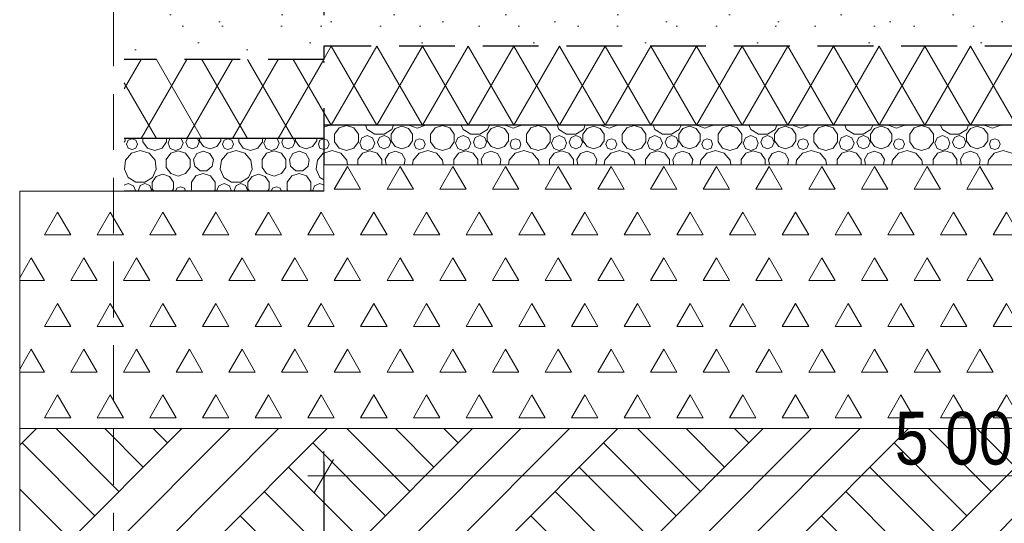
# Model space of a CAD drawing. Header units: millimetres. Extents: x -3848 to 115359, y -22918 to 12821.
# Tile 31 of 51: x 54781 to 58518, y -19877 to -17968. Entities that reach past the tile are written whole.
import ezdxf
from ezdxf.enums import TextEntityAlignment as Align

# ---------------------------------------------------------------- set-up
doc = ezdxf.new("R2010")
doc.units = ezdxf.units.MM
doc.header["$MEASUREMENT"] = 0
for name, pattern in [('Dot & Dashed', [670.277762, 317.5, -176.388889, 0, -176.388874]), ('Hidden Line', [317.5, 211.666667, -105.833333]), ('Wipeout_Contour', [1000, 0, -1000])]:
    doc.linetypes.add(name, pattern=pattern)
for name, color, linetype, lineweight in [('_2D maapind_Pen_No__101', 252, 'Continuous', 13), ('_2D mõõdud_Pen_No__101', 252, 'Continuous', 13), ('New_010_Teljed_Pen_No__1', 7, 'Continuous', 13), ('New_1132_Parkimisalade katted_Pen_No__2', 8, 'Continuous', 15), ('New_1235_Vahelaed_Pen_No__101', 252, 'Continuous', 13), ('New_1235_Vahelaed_Pen_No__41', 7, 'Continuous', 25)]:
    doc.layers.add(name, color=color, linetype=linetype, lineweight=lineweight)
for name, color, linetype, lineweight, true_color in [('_2D maapind_Pen_No__102', 7, 'Continuous', 13, 0xcccccc), ('_2D tähised_Pen_No__161', 7, 'Continuous', 13, 0x6a6a6a), ('New_010_Teljed_Pen_No__48', 7, 'Continuous', 25, 0xa80f02), ('New_1132_Parkimisalade katted_Pen_No__82', 7, 'Continuous', 20, 0xaaaaaa)]:
    doc.layers.add(name, color=color, linetype=linetype, lineweight=lineweight, true_color=true_color)
for name, color, linetype in [('_2D mõõdud', 7, 'Continuous'), ('New_010_Teljed', 7, 'Continuous'), ('New_1132_Parkimisalade katted', 7, 'Continuous'), ('New_1235_Vahelaed', 7, 'Continuous')]:
    doc.layers.add(name, color=color, linetype=linetype)
doc.styles.add('GENERATED_STYLE_1', font='arial.ttf')
doc.styles.add('GENERATED_STYLE_2', font='txt')
doc.dimstyles.new('GENERATED_STYLE__4', dxfattribs={"dimtxt": 200, "dimasz": 95, "dimexe": 0.18, "dimexo": 0.0625, "dimgap": 0.09, "dimtad": 1, "dimtih": 1, "dimtoh": 1, "dimdec": 0, "dimzin": 0, "dimdsep": 46, "dimtxsty": 'GENERATED_STYLE_2', "dimblk": 'ARROWHEAD_2', "dimblk1": 'ARROWHEAD_2', "dimblk2": 'ARROWHEAD_2', "dimcen": 0.09, "dimclrd": 252, "dimclre": 252, "dimclrt": 252, "dimadec": 1, "dimazin": 0, "dimtfac": 1, "dimtdec": 4, "dimtmove": 0, "dimatfit": 3, "dimfxl": 0, "dimtolj": 1, "dimtzin": 0, "dimarcsym": 0})
pattern_1 = [(0, (-4225, -17918.5), (0, 779.423), [48.75, -401.25]), (0, (-4000, -17528.8), (0, 779.423), [48.75, -401.25]), (60, (-4225, -17918.5), (-675, 389.711), [48.75, -401.25]), (60, (-3775, -17918.5), (-675, 389.711), [48.75, -401.25]), (120, (-4176.24, -17918.5), (675, 389.711), [48.75, -401.25]), (120, (-3726.24, -17918.5), (675, 389.711), [48.75, -401.25]), (0, (-4224.99, -17843.48), (0, 150), [0, -150, 0, -225]), (45, (-4149.99, -17843.48), (-106.06602, 106.06602), [0, -112.5, 0, -187.5])]
pattern_2 = [(60, (-4224.99, -17918.48), (-129.9038, 75), []), (120, (-4224.99, -17918.48), (129.9038, 75), [])]

# ---------------------------------------------------------------- blocks, each defined once
blk = doc.blocks.new('*X798', base_point=(-4225, -17918.5))
at = {"layer": 'New_1235_Vahelaed_Pen_No__101', "color": 252, "linetype": 'Continuous', "lineweight": 13}
for p, q in [((55181.1, -18427.8), (55181.1, -18418.5)), ((55249.1, -18418.5), (55249.1, -18431.4)), ((55339.1, -18431.4), (55339.1, -18418.5)), ((55351.7, -18418.5), (55344.5, -18435.9)), ((55401.7, -18435.9), (55394.5, -18418.5)), ((55417.6, -18418.5), (55411.9, -18432.3)), ((55462, -18432.3), (55456.3, -18418.5)), ((55463.8, -18418.5), (55463.8, -18427.8)), ((55544.8, -18427.8), (55544.8, -18418.5)), ((55612.8, -18418.5), (55612.8, -18431.4)), ((55702.8, -18431.4), (55702.8, -18418.5)), ((55715.4, -18418.5), (55708.2, -18435.9)), ((55765.4, -18435.9), (55758.2, -18418.5)), ((55781.3, -18418.5), (55775.6, -18432.3)), ((55825.7, -18432.3), (55820, -18418.5)), ((55827.5, -18418.5), (55827.5, -18427.8)), ((55908.5, -18427.8), (55908.5, -18418.5)), ((55177.8, -18432.2), (55181.1, -18427.8)), ((55193.4, -18425.4), (55187.3, -18440)), ((55187.3, -18440), (55193.4, -18454.7)), ((55208, -18419.4), (55193.4, -18425.4)), ((55193.4, -18454.7), (55208, -18460.7)), ((55222.6, -18425.4), (55208, -18419.4)), ((55208, -18460.7), (55222.6, -18454.7)), ((55228.6, -18440), (55222.6, -18425.4)), ((55222.6, -18454.7), (55228.6, -18440)), ((55249.1, -18431.4), (55266.3, -18455.1)), ((55266.3, -18455.1), (55294.1, -18464.1)), ((55294.1, -18464.1), (55321.9, -18455.1)), ((55321.9, -18455.1), (55339.1, -18431.4)), ((55344.5, -18435.9), (55352.9, -18456.1)), ((55393.3, -18456.1), (55401.7, -18435.9)), ((55411.9, -18432.3), (55419.2, -18450.1)), ((55419.2, -18450.1), (55436.9, -18457.4)), ((55436.9, -18457.4), (55454.7, -18450.1)), ((55454.7, -18450.1), (55462, -18432.3)), ((55463.8, -18427.8), (55479.3, -18449)), ((55479.3, -18449), (55504.3, -18457.2)), ((55504.3, -18457.2), (55529.3, -18449)), ((55529.3, -18449), (55544.8, -18427.8)), ((55557.1, -18425.4), (55551, -18440)), ((55551, -18440), (55557.1, -18454.7)), ((55571.7, -18419.4), (55557.1, -18425.4)), ((55557.1, -18454.7), (55571.7, -18460.7)), ((55586.3, -18425.4), (55571.7, -18419.4)), ((55571.7, -18460.7), (55586.3, -18454.7)), ((55592.4, -18440), (55586.3, -18425.4)), ((55586.3, -18454.7), (55592.4, -18440)), ((55612.8, -18431.4), (55630, -18455.1)), ((55630, -18455.1), (55657.8, -18464.1)), ((55657.8, -18464.1), (55685.6, -18455.1)), ((55685.6, -18455.1), (55702.8, -18431.4)), ((55708.2, -18435.9), (55716.6, -18456.1)), ((55757, -18456.1), (55765.4, -18435.9)), ((55775.6, -18432.3), (55782.9, -18450.1)), ((55782.9, -18450.1), (55800.6, -18457.4)), ((55800.6, -18457.4), (55818.4, -18450.1)), ((55818.4, -18450.1), (55825.7, -18432.3)), ((55827.5, -18427.8), (55843, -18449)), ((55843, -18449), (55868, -18457.2)), ((55868, -18457.2), (55893, -18449)), ((55893, -18449), (55908.5, -18427.8)), ((55920.8, -18425.4), (55914.7, -18440)), ((55914.7, -18440), (55920.8, -18454.7)), ((55935.4, -18419.4), (55920.8, -18425.4)), ((55920.8, -18454.7), (55935.4, -18460.7)), ((55935.6, -18419.4), (55935.4, -18419.4)), ((55206.1, -18474.2), (55183.5, -18500.3)), ((55239.2, -18464.5), (55206.1, -18474.2)), ((55272.3, -18474.2), (55239.2, -18464.5)), ((55294.9, -18500.3), (55272.3, -18474.2)), ((55354.7, -18474.6), (55337.4, -18498.5)), ((55352.9, -18456.1), (55373.1, -18464.5)), ((55382.8, -18465.5), (55354.7, -18474.6)), ((55373.1, -18464.5), (55393.3, -18456.1)), ((55410.8, -18474.6), (55382.8, -18465.5)), ((55428.1, -18498.5), (55410.8, -18474.6)), ((55454.1, -18475), (55441, -18497.8)), ((55478.8, -18466.1), (55454.1, -18475)), ((55503.5, -18475), (55478.8, -18466.1)), ((55516.6, -18497.8), (55503.5, -18475)), ((55569.8, -18474.2), (55547.2, -18500.3)), ((55602.9, -18464.5), (55569.8, -18474.2)), ((55636, -18474.2), (55602.9, -18464.5)), ((55658.6, -18500.3), (55636, -18474.2)), ((55718.4, -18474.6), (55701.1, -18498.5)), ((55716.6, -18456.1), (55736.8, -18464.5)), ((55746.5, -18465.5), (55718.4, -18474.6)), ((55736.8, -18464.5), (55757, -18456.1)), ((55774.5, -18474.6), (55746.5, -18465.5)), ((55791.8, -18498.5), (55774.5, -18474.6)), ((55817.9, -18475), (55804.7, -18497.8)), ((55842.5, -18466.1), (55817.9, -18475)), ((55867.2, -18475), (55842.5, -18466.1)), ((55880.3, -18497.8), (55867.2, -18475)), ((55933.5, -18474.2), (55910.9, -18500.3)), ((55935.6, -18473.6), (55933.5, -18474.2)), ((55935.4, -18460.7), (55935.6, -18460.6)), ((55183.5, -18500.3), (55178.6, -18534.4)), ((55299.8, -18534.4), (55294.9, -18500.3)), ((55337.4, -18498.5), (55337.4, -18528)), ((55337.4, -18528), (55354.7, -18551.8)), ((55410.8, -18551.8), (55428.1, -18528)), ((55428.1, -18528), (55428.1, -18498.5)), ((55441, -18497.8), (55445.6, -18523.6)), ((55445.6, -18523.6), (55465.7, -18540.5)), ((55491.9, -18540.5), (55512, -18523.6)), ((55512, -18523.6), (55516.6, -18497.8)), ((55547.2, -18500.3), (55542.3, -18534.4)), ((55663.5, -18534.4), (55658.6, -18500.3)), ((55701.1, -18498.5), (55701.1, -18528)), ((55701.1, -18528), (55718.4, -18551.8)), ((55774.5, -18551.8), (55791.8, -18528)), ((55791.8, -18528), (55791.8, -18498.5)), ((55804.7, -18497.8), (55809.3, -18523.6)), ((55809.3, -18523.6), (55829.4, -18540.5)), ((55855.6, -18540.5), (55875.7, -18523.6)), ((55875.7, -18523.6), (55880.3, -18497.8)), ((55910.9, -18500.3), (55906, -18534.4)), ((55178.6, -18534.4), (55192.9, -18565.8)), ((55192.9, -18565.8), (55222, -18584.4)), ((55256.4, -18584.4), (55285.5, -18565.8)), ((55299.3, -18562.2), (55283.8, -18583.5)), ((55285.5, -18565.8), (55299.8, -18534.4)), ((55324.3, -18554.1), (55299.3, -18562.2)), ((55349.3, -18562.2), (55324.3, -18554.1)), ((55364.8, -18583.5), (55349.3, -18562.2)), ((55354.7, -18551.8), (55382.8, -18560.9)), ((55382.8, -18560.9), (55410.8, -18551.8)), ((55450, -18560.5), (55432.8, -18584.2)), ((55477.8, -18551.5), (55450, -18560.5)), ((55465.7, -18540.5), (55491.9, -18540.5)), ((55505.6, -18560.5), (55477.8, -18551.5)), ((55522.8, -18584.2), (55505.6, -18560.5)), ((55542.3, -18534.4), (55556.6, -18565.8)), ((55556.6, -18565.8), (55585.7, -18584.4)), ((55620.2, -18584.4), (55649.2, -18565.8)), ((55663, -18562.2), (55647.5, -18583.5)), ((55649.2, -18565.8), (55663.5, -18534.4)), ((55688, -18554.1), (55663, -18562.2)), ((55713, -18562.2), (55688, -18554.1)), ((55728.5, -18583.5), (55713, -18562.2)), ((55718.4, -18551.8), (55746.5, -18560.9)), ((55746.5, -18560.9), (55774.5, -18551.8)), ((55813.7, -18560.5), (55796.5, -18584.2)), ((55841.5, -18551.5), (55813.7, -18560.5)), ((55829.4, -18540.5), (55855.6, -18540.5)), ((55869.3, -18560.5), (55841.5, -18551.5)), ((55886.5, -18584.2), (55869.3, -18560.5)), ((55906, -18534.4), (55920.4, -18565.8)), ((55920.4, -18565.8), (55935.6, -18575.5)), ((55193.1, -18589.3), (55177.8, -18595.6)), ((55213.3, -18597.7), (55193.1, -18589.3)), ((55221.7, -18617.9), (55213.3, -18597.7)), ((55222, -18584.4), (55256.4, -18584.4)), ((55239.2, -18596.6), (55231.9, -18614.3)), ((55256.9, -18589.3), (55239.2, -18596.6)), ((55274.7, -18596.6), (55256.9, -18589.3)), ((55282, -18614.3), (55274.7, -18596.6)), ((55283.8, -18583.5), (55283.8, -18609.8)), ((55364.8, -18609.8), (55364.8, -18583.5)), ((55391.7, -18601.4), (55377.1, -18607.4)), ((55406.3, -18607.4), (55391.7, -18601.4)), ((55432.8, -18584.2), (55432.8, -18613.4)), ((55522.8, -18613.4), (55522.8, -18584.2)), ((55536.6, -18597.7), (55528.2, -18617.9)), ((55556.8, -18589.3), (55536.6, -18597.7)), ((55577, -18597.7), (55556.8, -18589.3)), ((55585.4, -18617.9), (55577, -18597.7)), ((55585.7, -18584.4), (55620.2, -18584.4)), ((55602.9, -18596.6), (55595.6, -18614.3)), ((55620.6, -18589.3), (55602.9, -18596.6)), ((55638.4, -18596.6), (55620.6, -18589.3)), ((55645.7, -18614.3), (55638.4, -18596.6)), ((55647.5, -18583.5), (55647.5, -18609.8)), ((55728.5, -18609.8), (55728.5, -18583.5)), ((55755.4, -18601.4), (55740.8, -18607.4)), ((55770, -18607.4), (55755.4, -18601.4)), ((55796.5, -18584.2), (55796.5, -18613.4)), ((55886.5, -18613.4), (55886.5, -18584.2)), ((55900.3, -18597.7), (55891.9, -18617.9)), ((55920.5, -18589.3), (55900.3, -18597.7)), ((55935.6, -18595.5), (55920.5, -18589.3)), ((55221.4, -18618.5), (55221.7, -18617.9)), ((55231.9, -18614.3), (55233.6, -18618.5)), ((55280.3, -18618.5), (55282, -18614.3)), ((55283.8, -18609.8), (55290.2, -18618.5)), ((55358.4, -18618.5), (55364.8, -18609.8)), ((55377.1, -18607.4), (55372.5, -18618.5)), ((55410.9, -18618.5), (55406.3, -18607.4)), ((55432.8, -18613.4), (55436.5, -18618.5)), ((55519.1, -18618.5), (55522.8, -18613.4)), ((55528.2, -18617.9), (55528.5, -18618.5)), ((55585.2, -18618.5), (55585.4, -18617.9)), ((55595.6, -18614.3), (55597.3, -18618.5)), ((55644, -18618.5), (55645.7, -18614.3)), ((55647.5, -18609.8), (55653.9, -18618.5)), ((55722.1, -18618.5), (55728.5, -18609.8)), ((55740.8, -18607.4), (55736.2, -18618.5)), ((55774.6, -18618.5), (55770, -18607.4)), ((55796.5, -18613.4), (55800.2, -18618.5)), ((55882.8, -18618.5), (55886.5, -18613.4)), ((55891.9, -18617.9), (55892.2, -18618.5))]:
    blk.add_line(p, q, dxfattribs=at)
blk = doc.blocks.new('Section Element_768_2', base_point=(-4225, -17918.5))
at = {"layer": 'New_1235_Vahelaed_Pen_No__101', "linetype": 'Continuous', "lineweight": 13}
h = blk.add_hatch(dxfattribs=at)
h.set_pattern_fill('Lightweight_Concrete_0002', color=252, style=0, pattern_type=2)
h.set_pattern_definition(pattern_1)
h.paths.add_polyline_path([(55935.6, -17918.5), (55177.8, -17918.5), (55177.8, -18118.5), (55935.6, -18118.5)])
h = blk.add_hatch(dxfattribs=at)
h.set_pattern_fill('Batt_Insulation_0002', color=252, style=0, pattern_type=2)
h.set_pattern_definition(pattern_2)
h.paths.add_polyline_path([(55177.8, -18118.5), (55177.8, -18418.5), (55935.6, -18418.5), (55935.6, -18118.5)])
at = {"layer": 'New_1235_Vahelaed_Pen_No__41', "color": 7, "linetype": 'Continuous', "lineweight": 25}
for p, q in [((55935.6, -17918.5), (55745.6, -17918.5)), ((55935.6, -18068.5), (55935.6, -18118.5)), ((55935.6, -18368.5), (55935.6, -18418.5)), ((55935.6, -18418.5), (55177.8, -18418.5)), ((55935.6, -18568.5), (55935.6, -18618.5)), ((55935.6, -18618.5), (55177.8, -18618.5))]:
    blk.add_line(p, q, dxfattribs=at)
at = {"layer": 'New_1235_Vahelaed_Pen_No__41', "color": 7, "linetype": 'Hidden Line', "lineweight": 25}
blk.add_line((55935.6, -18118.5), (55177.8, -18118.5), dxfattribs=at)
at = {"layer": 'New_1235_Vahelaed', "lineweight": 0}
blk.add_blockref('*X798', (-4225, -17918.5), dxfattribs=at)
blk = doc.blocks.new('*X804', base_point=(-4225, -17918.5))
at = {"layer": 'New_1235_Vahelaed_Pen_No__101', "color": 252, "linetype": 'Continuous', "lineweight": 13}
for p, q in [((55935.6, -18376), (55954.5, -18369.8)), ((55954.5, -18369.8), (55955.5, -18368.5)), ((55993.7, -18378.5), (55976.5, -18402.2)), ((56021.5, -18369.5), (55993.7, -18378.5)), ((56049.3, -18378.5), (56021.5, -18369.5)), ((56066.5, -18402.2), (56049.3, -18378.5)), ((56093.4, -18368.5), (56100.4, -18383.8)), ((56206.7, -18380.2), (56191.3, -18401.5)), ((56192.9, -18383.8), (56199.9, -18368.5)), ((56231.7, -18372.1), (56206.7, -18380.2)), ((56256.7, -18380.2), (56231.7, -18372.1)), ((56272.2, -18401.5), (56256.7, -18380.2)), ((56261.2, -18368.5), (56262.1, -18369.8)), ((56262.1, -18369.8), (56290.2, -18378.9)), ((56290.2, -18378.9), (56318.2, -18369.8)), ((56318.2, -18369.8), (56319.2, -18368.5)), ((56357.4, -18378.5), (56340.2, -18402.2)), ((56385.2, -18369.5), (56357.4, -18378.5)), ((56413, -18378.5), (56385.2, -18369.5)), ((56430.2, -18402.2), (56413, -18378.5)), ((56457.1, -18368.5), (56464.1, -18383.8)), ((56570.4, -18380.2), (56555, -18401.5)), ((56556.6, -18383.8), (56563.6, -18368.5)), ((56595.4, -18372.1), (56570.4, -18380.2)), ((56620.4, -18380.2), (56595.4, -18372.1)), ((56635.9, -18401.5), (56620.4, -18380.2)), ((56624.9, -18368.5), (56625.9, -18369.8)), ((56625.9, -18369.8), (56653.9, -18378.9)), ((56653.9, -18378.9), (56681.9, -18369.8)), ((56681.9, -18369.8), (56682.9, -18368.5)), ((56721.1, -18378.5), (56703.9, -18402.2)), ((56748.9, -18369.5), (56721.1, -18378.5)), ((56776.7, -18378.5), (56748.9, -18369.5)), ((56793.9, -18402.2), (56776.7, -18378.5)), ((56820.8, -18368.5), (56827.8, -18383.8)), ((56934.1, -18380.2), (56918.7, -18401.5)), ((56920.3, -18383.8), (56927.3, -18368.5)), ((56959.1, -18372.1), (56934.1, -18380.2)), ((56984.1, -18380.2), (56959.1, -18372.1)), ((56999.6, -18401.5), (56984.1, -18380.2)), ((56988.6, -18368.5), (56989.6, -18369.8)), ((56989.6, -18369.8), (57017.6, -18378.9)), ((57017.6, -18378.9), (57045.6, -18369.8)), ((57045.6, -18369.8), (57046.6, -18368.5)), ((57084.8, -18378.5), (57067.6, -18402.2)), ((57112.6, -18369.5), (57084.8, -18378.5)), ((57140.4, -18378.5), (57112.6, -18369.5)), ((57157.6, -18402.2), (57140.4, -18378.5)), ((57184.5, -18368.5), (57191.5, -18383.8)), ((57297.8, -18380.2), (57282.4, -18401.5)), ((57284, -18383.8), (57291, -18368.5)), ((57322.8, -18372.1), (57297.8, -18380.2)), ((57347.9, -18380.2), (57322.8, -18372.1)), ((57363.3, -18401.5), (57347.9, -18380.2)), ((57352.3, -18368.5), (57353.3, -18369.8)), ((57353.3, -18369.8), (57381.3, -18378.9)), ((57381.3, -18378.9), (57409.3, -18369.8)), ((57409.3, -18369.8), (57410.3, -18368.5)), ((57448.5, -18378.5), (57431.3, -18402.2)), ((57476.3, -18369.5), (57448.5, -18378.5)), ((57504.1, -18378.5), (57476.3, -18369.5)), ((57521.3, -18402.2), (57504.1, -18378.5)), ((57548.2, -18368.5), (57555.2, -18383.8)), ((57661.5, -18380.2), (57646.1, -18401.5)), ((57647.7, -18383.8), (57654.7, -18368.5)), ((57686.6, -18372.1), (57661.5, -18380.2)), ((57711.6, -18380.2), (57686.6, -18372.1)), ((57727, -18401.5), (57711.6, -18380.2)), ((57716, -18368.5), (57717, -18369.8)), ((57717, -18369.8), (57745, -18378.9)), ((57745, -18378.9), (57773.1, -18369.8)), ((57773.1, -18369.8), (57774, -18368.5)), ((57812.2, -18378.5), (57795, -18402.2)), ((57840, -18369.5), (57812.2, -18378.5)), ((57867.8, -18378.5), (57840, -18369.5)), ((57885, -18402.2), (57867.8, -18378.5)), ((57911.9, -18368.5), (57918.9, -18383.8)), ((58025.2, -18380.2), (58009.8, -18401.5)), ((58011.4, -18383.8), (58018.4, -18368.5)), ((58050.3, -18372.1), (58025.2, -18380.2)), ((58075.3, -18380.2), (58050.3, -18372.1)), ((58090.7, -18401.5), (58075.3, -18380.2)), ((58079.7, -18368.5), (58080.7, -18369.8)), ((58080.7, -18369.8), (58108.7, -18378.9)), ((58108.7, -18378.9), (58136.8, -18369.8)), ((58136.8, -18369.8), (58137.7, -18368.5)), ((58175.9, -18378.5), (58158.7, -18402.2)), ((58203.7, -18369.5), (58175.9, -18378.5)), ((58231.5, -18378.5), (58203.7, -18369.5)), ((58248.7, -18402.2), (58231.5, -18378.5)), ((58275.6, -18368.5), (58282.6, -18383.8)), ((58389, -18380.2), (58373.5, -18401.5)), ((58375.1, -18383.8), (58382.1, -18368.5)), ((58414, -18372.1), (58389, -18380.2)), ((58439, -18380.2), (58414, -18372.1)), ((58454.4, -18401.5), (58439, -18380.2)), ((58443.4, -18368.5), (58444.4, -18369.8)), ((58444.4, -18369.8), (58472.4, -18378.9)), ((58472.4, -18378.9), (58500.5, -18369.8)), ((58500.5, -18369.8), (58501.4, -18368.5)), ((55976.5, -18402.2), (55976.5, -18431.4)), ((56066.5, -18431.4), (56066.5, -18402.2)), ((56080.3, -18415.7), (56071.9, -18435.9)), ((56100.5, -18407.3), (56080.3, -18415.7)), ((56100.4, -18383.8), (56129.4, -18402.4)), ((56120.7, -18415.7), (56100.5, -18407.3)), ((56129.1, -18435.9), (56120.7, -18415.7)), ((56129.4, -18402.4), (56163.9, -18402.4)), ((56146.6, -18414.6), (56139.3, -18432.3)), ((56164.3, -18407.3), (56146.6, -18414.6)), ((56163.9, -18402.4), (56192.9, -18383.8)), ((56182.1, -18414.6), (56164.3, -18407.3)), ((56189.4, -18432.3), (56182.1, -18414.6)), ((56191.3, -18401.5), (56191.3, -18427.8)), ((56272.2, -18427.8), (56272.2, -18401.5)), ((56340.2, -18402.2), (56340.2, -18431.4)), ((56430.2, -18431.4), (56430.2, -18402.2)), ((56444, -18415.7), (56435.6, -18435.9)), ((56464.2, -18407.3), (56444, -18415.7)), ((56464.1, -18383.8), (56493.1, -18402.4)), ((56484.4, -18415.7), (56464.2, -18407.3)), ((56492.8, -18435.9), (56484.4, -18415.7)), ((56493.1, -18402.4), (56527.6, -18402.4)), ((56510.3, -18414.6), (56503, -18432.3)), ((56528.1, -18407.3), (56510.3, -18414.6)), ((56527.6, -18402.4), (56556.6, -18383.8)), ((56545.8, -18414.6), (56528.1, -18407.3)), ((56553.1, -18432.3), (56545.8, -18414.6)), ((56555, -18401.5), (56555, -18427.8)), ((56635.9, -18427.8), (56635.9, -18401.5)), ((56703.9, -18402.2), (56703.9, -18431.4)), ((56793.9, -18431.4), (56793.9, -18402.2)), ((56807.7, -18415.7), (56799.3, -18435.9)), ((56827.9, -18407.3), (56807.7, -18415.7)), ((56827.8, -18383.8), (56856.8, -18402.4)), ((56848.2, -18415.7), (56827.9, -18407.3)), ((56856.5, -18435.9), (56848.2, -18415.7)), ((56856.8, -18402.4), (56891.3, -18402.4)), ((56874, -18414.6), (56866.7, -18432.3)), ((56891.8, -18407.3), (56874, -18414.6)), ((56891.3, -18402.4), (56920.3, -18383.8)), ((56909.5, -18414.6), (56891.8, -18407.3)), ((56916.8, -18432.3), (56909.5, -18414.6)), ((56918.7, -18401.5), (56918.7, -18427.8)), ((56999.6, -18427.8), (56999.6, -18401.5)), ((57067.6, -18402.2), (57067.6, -18431.4)), ((57157.6, -18431.4), (57157.6, -18402.2)), ((57171.4, -18415.7), (57163.1, -18435.9)), ((57191.6, -18407.3), (57171.4, -18415.7)), ((57191.5, -18383.8), (57220.5, -18402.4)), ((57211.9, -18415.7), (57191.6, -18407.3)), ((57220.2, -18435.9), (57211.9, -18415.7)), ((57220.5, -18402.4), (57255, -18402.4)), ((57237.7, -18414.6), (57230.4, -18432.3)), ((57255.5, -18407.3), (57237.7, -18414.6)), ((57255, -18402.4), (57284, -18383.8)), ((57273.2, -18414.6), (57255.5, -18407.3)), ((57280.5, -18432.3), (57273.2, -18414.6)), ((57282.4, -18401.5), (57282.4, -18427.8)), ((57363.3, -18427.8), (57363.3, -18401.5)), ((57431.3, -18402.2), (57431.3, -18431.4)), ((57521.3, -18431.4), (57521.3, -18402.2)), ((57535.1, -18415.7), (57526.8, -18435.9)), ((57555.4, -18407.3), (57535.1, -18415.7)), ((57555.2, -18383.8), (57584.2, -18402.4)), ((57575.6, -18415.7), (57555.4, -18407.3)), ((57583.9, -18435.9), (57575.6, -18415.7)), ((57584.2, -18402.4), (57618.7, -18402.4)), ((57601.4, -18414.6), (57594.1, -18432.3)), ((57619.2, -18407.3), (57601.4, -18414.6)), ((57618.7, -18402.4), (57647.7, -18383.8)), ((57636.9, -18414.6), (57619.2, -18407.3)), ((57644.3, -18432.3), (57636.9, -18414.6)), ((57646.1, -18401.5), (57646.1, -18427.8)), ((57727, -18427.8), (57727, -18401.5)), ((57795, -18402.2), (57795, -18431.4)), ((57885, -18431.4), (57885, -18402.2)), ((57898.8, -18415.7), (57890.5, -18435.9)), ((57919.1, -18407.3), (57898.8, -18415.7)), ((57918.9, -18383.8), (57947.9, -18402.4)), ((57939.3, -18415.7), (57919.1, -18407.3)), ((57947.6, -18435.9), (57939.3, -18415.7)), ((57947.9, -18402.4), (57982.4, -18402.4)), ((57965.2, -18414.6), (57957.8, -18432.3)), ((57982.9, -18407.3), (57965.2, -18414.6)), ((57982.4, -18402.4), (58011.4, -18383.8)), ((58000.6, -18414.6), (57982.9, -18407.3)), ((58008, -18432.3), (58000.6, -18414.6)), ((58009.8, -18401.5), (58009.8, -18427.8)), ((58090.7, -18427.8), (58090.7, -18401.5)), ((58158.7, -18402.2), (58158.7, -18431.4)), ((58248.7, -18431.4), (58248.7, -18402.2)), ((58262.6, -18415.7), (58254.2, -18435.9)), ((58282.8, -18407.3), (58262.6, -18415.7)), ((58282.6, -18383.8), (58311.6, -18402.4)), ((58303, -18415.7), (58282.8, -18407.3)), ((58311.4, -18435.9), (58303, -18415.7)), ((58311.6, -18402.4), (58346.1, -18402.4)), ((58328.9, -18414.6), (58321.5, -18432.3)), ((58346.6, -18407.3), (58328.9, -18414.6)), ((58346.1, -18402.4), (58375.1, -18383.8)), ((58364.3, -18414.6), (58346.6, -18407.3)), ((58371.7, -18432.3), (58364.3, -18414.6)), ((58373.5, -18401.5), (58373.5, -18427.8)), ((58454.4, -18427.8), (58454.4, -18401.5)), ((55950, -18425.4), (55935.6, -18419.4)), ((55935.6, -18460.6), (55950, -18454.7)), ((55956.1, -18440), (55950, -18425.4)), ((55950, -18454.7), (55956.1, -18440)), ((55976.5, -18431.4), (55993.7, -18455.1)), ((55993.7, -18455.1), (56021.5, -18464.1)), ((56021.5, -18464.1), (56049.3, -18455.1)), ((56049.3, -18455.1), (56066.5, -18431.4)), ((56071.9, -18435.9), (56080.3, -18456.1)), ((56120.7, -18456.1), (56129.1, -18435.9)), ((56139.3, -18432.3), (56146.6, -18450.1)), ((56146.6, -18450.1), (56164.3, -18457.4)), ((56164.3, -18457.4), (56182.1, -18450.1)), ((56182.1, -18450.1), (56189.4, -18432.3)), ((56191.3, -18427.8), (56206.7, -18449)), ((56206.7, -18449), (56231.7, -18457.2)), ((56231.7, -18457.2), (56256.7, -18449)), ((56256.7, -18449), (56272.2, -18427.8)), ((56284.5, -18425.4), (56278.4, -18440)), ((56278.4, -18440), (56284.5, -18454.7)), ((56299.1, -18419.4), (56284.5, -18425.4)), ((56284.5, -18454.7), (56299.1, -18460.7)), ((56313.7, -18425.4), (56299.1, -18419.4)), ((56299.1, -18460.7), (56313.7, -18454.7)), ((56319.8, -18440), (56313.7, -18425.4)), ((56313.7, -18454.7), (56319.8, -18440)), ((56340.2, -18431.4), (56357.4, -18455.1)), ((56357.4, -18455.1), (56385.2, -18464.1)), ((56385.2, -18464.1), (56413, -18455.1)), ((56413, -18455.1), (56430.2, -18431.4)), ((56435.6, -18435.9), (56444, -18456.1)), ((56484.4, -18456.1), (56492.8, -18435.9)), ((56503, -18432.3), (56510.3, -18450.1)), ((56510.3, -18450.1), (56528.1, -18457.4)), ((56528.1, -18457.4), (56545.8, -18450.1)), ((56545.8, -18450.1), (56553.1, -18432.3)), ((56555, -18427.8), (56570.4, -18449)), ((56570.4, -18449), (56595.4, -18457.2)), ((56595.4, -18457.2), (56620.4, -18449)), ((56620.4, -18449), (56635.9, -18427.8)), ((56648.2, -18425.4), (56642.1, -18440)), ((56642.1, -18440), (56648.2, -18454.7)), ((56662.8, -18419.4), (56648.2, -18425.4)), ((56648.2, -18454.7), (56662.8, -18460.7)), ((56677.4, -18425.4), (56662.8, -18419.4)), ((56662.8, -18460.7), (56677.4, -18454.7)), ((56683.5, -18440), (56677.4, -18425.4)), ((56677.4, -18454.7), (56683.5, -18440)), ((56703.9, -18431.4), (56721.1, -18455.1)), ((56721.1, -18455.1), (56748.9, -18464.1)), ((56748.9, -18464.1), (56776.7, -18455.1)), ((56776.7, -18455.1), (56793.9, -18431.4)), ((56799.3, -18435.9), (56807.7, -18456.1)), ((56848.2, -18456.1), (56856.5, -18435.9)), ((56866.7, -18432.3), (56874, -18450.1)), ((56874, -18450.1), (56891.8, -18457.4)), ((56891.8, -18457.4), (56909.5, -18450.1)), ((56909.5, -18450.1), (56916.8, -18432.3)), ((56918.7, -18427.8), (56934.1, -18449)), ((56934.1, -18449), (56959.1, -18457.2)), ((56959.1, -18457.2), (56984.1, -18449)), ((56984.1, -18449), (56999.6, -18427.8)), ((57011.9, -18425.4), (57005.8, -18440)), ((57005.8, -18440), (57011.9, -18454.7)), ((57026.5, -18419.4), (57011.9, -18425.4)), ((57011.9, -18454.7), (57026.5, -18460.7)), ((57041.1, -18425.4), (57026.5, -18419.4)), ((57026.5, -18460.7), (57041.1, -18454.7)), ((57047.2, -18440), (57041.1, -18425.4)), ((57041.1, -18454.7), (57047.2, -18440)), ((57067.6, -18431.4), (57084.8, -18455.1)), ((57084.8, -18455.1), (57112.6, -18464.1)), ((57112.6, -18464.1), (57140.4, -18455.1)), ((57140.4, -18455.1), (57157.6, -18431.4)), ((57163.1, -18435.9), (57171.4, -18456.1)), ((57211.9, -18456.1), (57220.2, -18435.9)), ((57230.4, -18432.3), (57237.7, -18450.1)), ((57237.7, -18450.1), (57255.5, -18457.4)), ((57255.5, -18457.4), (57273.2, -18450.1)), ((57273.2, -18450.1), (57280.5, -18432.3)), ((57282.4, -18427.8), (57297.8, -18449)), ((57297.8, -18449), (57322.8, -18457.2)), ((57322.8, -18457.2), (57347.9, -18449)), ((57347.9, -18449), (57363.3, -18427.8)), ((57375.6, -18425.4), (57369.5, -18440)), ((57369.5, -18440), (57375.6, -18454.7)), ((57390.2, -18419.4), (57375.6, -18425.4)), ((57375.6, -18454.7), (57390.2, -18460.7)), ((57404.8, -18425.4), (57390.2, -18419.4)), ((57390.2, -18460.7), (57404.8, -18454.7)), ((57410.9, -18440), (57404.8, -18425.4)), ((57404.8, -18454.7), (57410.9, -18440)), ((57431.3, -18431.4), (57448.5, -18455.1)), ((57448.5, -18455.1), (57476.3, -18464.1)), ((57476.3, -18464.1), (57504.1, -18455.1)), ((57504.1, -18455.1), (57521.3, -18431.4)), ((57526.8, -18435.9), (57535.1, -18456.1)), ((57575.6, -18456.1), (57583.9, -18435.9)), ((57594.1, -18432.3), (57601.4, -18450.1)), ((57601.4, -18450.1), (57619.2, -18457.4)), ((57619.2, -18457.4), (57636.9, -18450.1)), ((57636.9, -18450.1), (57644.3, -18432.3)), ((57646.1, -18427.8), (57661.5, -18449)), ((57661.5, -18449), (57686.6, -18457.2)), ((57686.6, -18457.2), (57711.6, -18449)), ((57711.6, -18449), (57727, -18427.8)), ((57739.3, -18425.4), (57733.2, -18440)), ((57733.2, -18440), (57739.3, -18454.7)), ((57753.9, -18419.4), (57739.3, -18425.4)), ((57739.3, -18454.7), (57753.9, -18460.7)), ((57768.5, -18425.4), (57753.9, -18419.4)), ((57753.9, -18460.7), (57768.5, -18454.7)), ((57774.6, -18440), (57768.5, -18425.4)), ((57768.5, -18454.7), (57774.6, -18440)), ((57795, -18431.4), (57812.2, -18455.1)), ((57812.2, -18455.1), (57840, -18464.1)), ((57840, -18464.1), (57867.8, -18455.1)), ((57867.8, -18455.1), (57885, -18431.4)), ((57890.5, -18435.9), (57898.8, -18456.1)), ((57939.3, -18456.1), (57947.6, -18435.9)), ((57957.8, -18432.3), (57965.2, -18450.1)), ((57965.2, -18450.1), (57982.9, -18457.4)), ((57982.9, -18457.4), (58000.6, -18450.1)), ((58000.6, -18450.1), (58008, -18432.3)), ((58009.8, -18427.8), (58025.2, -18449)), ((58025.2, -18449), (58050.3, -18457.2)), ((58050.3, -18457.2), (58075.3, -18449)), ((58075.3, -18449), (58090.7, -18427.8)), ((58103, -18425.4), (58097, -18440)), ((58097, -18440), (58103, -18454.7)), ((58117.6, -18419.4), (58103, -18425.4)), ((58103, -18454.7), (58117.6, -18460.7)), ((58132.3, -18425.4), (58117.6, -18419.4)), ((58117.6, -18460.7), (58132.3, -18454.7)), ((58138.3, -18440), (58132.3, -18425.4)), ((58132.3, -18454.7), (58138.3, -18440)), ((58158.7, -18431.4), (58175.9, -18455.1)), ((58175.9, -18455.1), (58203.7, -18464.1)), ((58203.7, -18464.1), (58231.5, -18455.1)), ((58231.5, -18455.1), (58248.7, -18431.4)), ((58254.2, -18435.9), (58262.6, -18456.1)), ((58303, -18456.1), (58311.4, -18435.9)), ((58321.5, -18432.3), (58328.9, -18450.1)), ((58328.9, -18450.1), (58346.6, -18457.4)), ((58346.6, -18457.4), (58364.3, -18450.1)), ((58364.3, -18450.1), (58371.7, -18432.3)), ((58373.5, -18427.8), (58389, -18449)), ((58389, -18449), (58414, -18457.2)), ((58414, -18457.2), (58439, -18449)), ((58439, -18449), (58454.4, -18427.8)), ((58466.7, -18425.4), (58460.7, -18440)), ((58460.7, -18440), (58466.7, -18454.7)), ((58481.3, -18419.4), (58466.7, -18425.4)), ((58466.7, -18454.7), (58481.3, -18460.7)), ((58496, -18425.4), (58481.3, -18419.4)), ((58481.3, -18460.7), (58496, -18454.7)), ((58502, -18440), (58496, -18425.4)), ((58496, -18454.7), (58502, -18440)), ((55966.6, -18464.5), (55935.6, -18473.6)), ((55999.7, -18474.2), (55966.6, -18464.5)), ((56022.3, -18500.3), (55999.7, -18474.2)), ((56082.1, -18474.6), (56064.8, -18498.5)), ((56080.3, -18456.1), (56100.5, -18464.5)), ((56110.2, -18465.5), (56082.1, -18474.6)), ((56100.5, -18464.5), (56120.7, -18456.1)), ((56138.2, -18474.6), (56110.2, -18465.5)), ((56155.6, -18498.5), (56138.2, -18474.6)), ((56181.6, -18475), (56168.4, -18497.8)), ((56206.2, -18466.1), (56181.6, -18475)), ((56230.9, -18475), (56206.2, -18466.1)), ((56244, -18497.8), (56230.9, -18475)), ((56297.2, -18474.2), (56274.6, -18500.3)), ((56330.3, -18464.5), (56297.2, -18474.2)), ((56363.4, -18474.2), (56330.3, -18464.5)), ((56386, -18500.3), (56363.4, -18474.2)), ((56445.9, -18474.6), (56428.5, -18498.5)), ((56444, -18456.1), (56464.2, -18464.5)), ((56473.9, -18465.5), (56445.9, -18474.6)), ((56464.2, -18464.5), (56484.4, -18456.1)), ((56501.9, -18474.6), (56473.9, -18465.5)), ((56519.3, -18498.5), (56501.9, -18474.6)), ((56545.3, -18475), (56532.2, -18497.8)), ((56569.9, -18466.1), (56545.3, -18475)), ((56594.6, -18475), (56569.9, -18466.1)), ((56607.7, -18497.8), (56594.6, -18475)), ((56660.9, -18474.2), (56638.4, -18500.3)), ((56694, -18464.5), (56660.9, -18474.2)), ((56727.1, -18474.2), (56694, -18464.5)), ((56749.7, -18500.3), (56727.1, -18474.2)), ((56809.6, -18474.6), (56792.2, -18498.5)), ((56807.7, -18456.1), (56827.9, -18464.5)), ((56837.6, -18465.5), (56809.6, -18474.6)), ((56827.9, -18464.5), (56848.2, -18456.1)), ((56865.6, -18474.6), (56837.6, -18465.5)), ((56883, -18498.5), (56865.6, -18474.6)), ((56909, -18475), (56895.9, -18497.8)), ((56933.6, -18466.1), (56909, -18475)), ((56958.3, -18475), (56933.6, -18466.1)), ((56971.4, -18497.8), (56958.3, -18475)), ((57024.6, -18474.2), (57002.1, -18500.3)), ((57057.7, -18464.5), (57024.6, -18474.2)), ((57090.8, -18474.2), (57057.7, -18464.5)), ((57113.4, -18500.3), (57090.8, -18474.2)), ((57173.3, -18474.6), (57155.9, -18498.5)), ((57171.4, -18456.1), (57191.6, -18464.5)), ((57201.3, -18465.5), (57173.3, -18474.6)), ((57191.6, -18464.5), (57211.9, -18456.1)), ((57229.3, -18474.6), (57201.3, -18465.5)), ((57246.7, -18498.5), (57229.3, -18474.6)), ((57272.7, -18475), (57259.6, -18497.8)), ((57297.3, -18466.1), (57272.7, -18475)), ((57322, -18475), (57297.3, -18466.1)), ((57335.1, -18497.8), (57322, -18475)), ((57388.4, -18474.2), (57365.8, -18500.3)), ((57421.4, -18464.5), (57388.4, -18474.2)), ((57454.5, -18474.2), (57421.4, -18464.5)), ((57477.1, -18500.3), (57454.5, -18474.2)), ((57537, -18474.6), (57519.6, -18498.5)), ((57535.1, -18456.1), (57555.4, -18464.5)), ((57565, -18465.5), (57537, -18474.6)), ((57555.4, -18464.5), (57575.6, -18456.1)), ((57593.1, -18474.6), (57565, -18465.5)), ((57610.4, -18498.5), (57593.1, -18474.6)), ((57636.4, -18475), (57623.3, -18497.8)), ((57661, -18466.1), (57636.4, -18475)), ((57685.7, -18475), (57661, -18466.1)), ((57698.8, -18497.8), (57685.7, -18475)), ((57752.1, -18474.2), (57729.5, -18500.3)), ((57785.2, -18464.5), (57752.1, -18474.2)), ((57818.3, -18474.2), (57785.2, -18464.5)), ((57840.8, -18500.3), (57818.3, -18474.2)), ((57900.7, -18474.6), (57883.4, -18498.5)), ((57898.8, -18456.1), (57919.1, -18464.5)), ((57928.7, -18465.5), (57900.7, -18474.6)), ((57919.1, -18464.5), (57939.3, -18456.1)), ((57956.8, -18474.6), (57928.7, -18465.5)), ((57974.1, -18498.5), (57956.8, -18474.6)), ((58000.1, -18475), (57987, -18497.8)), ((58024.8, -18466.1), (58000.1, -18475)), ((58049.4, -18475), (58024.8, -18466.1)), ((58062.5, -18497.8), (58049.4, -18475)), ((58115.8, -18474.2), (58093.2, -18500.3)), ((58148.9, -18464.5), (58115.8, -18474.2)), ((58182, -18474.2), (58148.9, -18464.5)), ((58204.5, -18500.3), (58182, -18474.2)), ((58264.4, -18474.6), (58247.1, -18498.5)), ((58262.6, -18456.1), (58282.8, -18464.5)), ((58292.4, -18465.5), (58264.4, -18474.6)), ((58282.8, -18464.5), (58303, -18456.1)), ((58320.5, -18474.6), (58292.4, -18465.5)), ((58337.8, -18498.5), (58320.5, -18474.6)), ((58363.8, -18475), (58350.7, -18497.8)), ((58388.5, -18466.1), (58363.8, -18475)), ((58413.1, -18475), (58388.5, -18466.1)), ((58426.2, -18497.8), (58413.1, -18475)), ((58479.5, -18474.2), (58456.9, -18500.3)), ((58512.6, -18464.5), (58479.5, -18474.2)), ((58545.7, -18474.2), (58512.6, -18464.5)), ((56027.2, -18534.4), (56022.3, -18500.3)), ((56064.8, -18498.5), (56064.8, -18528)), ((56064.8, -18528), (56082.1, -18551.8)), ((56138.2, -18551.8), (56155.6, -18528)), ((56155.6, -18528), (56155.6, -18498.5)), ((56168.4, -18497.8), (56173, -18523.6)), ((56173, -18523.6), (56193.1, -18540.5)), ((56219.3, -18540.5), (56239.4, -18523.6)), ((56239.4, -18523.6), (56244, -18497.8)), ((56274.6, -18500.3), (56269.7, -18534.4)), ((56390.9, -18534.4), (56386, -18500.3)), ((56428.5, -18498.5), (56428.5, -18528)), ((56428.5, -18528), (56445.9, -18551.8)), ((56501.9, -18551.8), (56519.3, -18528)), ((56519.3, -18528), (56519.3, -18498.5)), ((56532.2, -18497.8), (56536.7, -18523.6)), ((56536.7, -18523.6), (56556.8, -18540.5)), ((56583, -18540.5), (56603.1, -18523.6)), ((56603.1, -18523.6), (56607.7, -18497.8)), ((56638.4, -18500.3), (56633.4, -18534.4)), ((56754.6, -18534.4), (56749.7, -18500.3)), ((56792.2, -18498.5), (56792.2, -18528)), ((56792.2, -18528), (56809.6, -18551.8)), ((56865.6, -18551.8), (56883, -18528)), ((56883, -18528), (56883, -18498.5)), ((56895.9, -18497.8), (56900.4, -18523.6)), ((56900.4, -18523.6), (56920.5, -18540.5)), ((56946.8, -18540.5), (56966.8, -18523.6)), ((56966.8, -18523.6), (56971.4, -18497.8)), ((57002.1, -18500.3), (56997.2, -18534.4)), ((57118.3, -18534.4), (57113.4, -18500.3)), ((57155.9, -18498.5), (57155.9, -18528)), ((57155.9, -18528), (57173.3, -18551.8)), ((57229.3, -18551.8), (57246.7, -18528)), ((57246.7, -18528), (57246.7, -18498.5)), ((57259.6, -18497.8), (57264.1, -18523.6)), ((57264.1, -18523.6), (57284.2, -18540.5)), ((57310.5, -18540.5), (57330.6, -18523.6)), ((57330.6, -18523.6), (57335.1, -18497.8)), ((57365.8, -18500.3), (57360.9, -18534.4)), ((57482, -18534.4), (57477.1, -18500.3)), ((57519.6, -18498.5), (57519.6, -18528)), ((57519.6, -18528), (57537, -18551.8)), ((57593.1, -18551.8), (57610.4, -18528)), ((57610.4, -18528), (57610.4, -18498.5)), ((57623.3, -18497.8), (57627.8, -18523.6)), ((57627.8, -18523.6), (57647.9, -18540.5)), ((57674.2, -18540.5), (57694.3, -18523.6)), ((57694.3, -18523.6), (57698.8, -18497.8)), ((57729.5, -18500.3), (57724.6, -18534.4)), ((57845.7, -18534.4), (57840.8, -18500.3)), ((57883.4, -18498.5), (57883.4, -18528)), ((57883.4, -18528), (57900.7, -18551.8)), ((57956.8, -18551.8), (57974.1, -18528)), ((57974.1, -18528), (57974.1, -18498.5)), ((57987, -18497.8), (57991.5, -18523.6)), ((57991.5, -18523.6), (58011.6, -18540.5)), ((58037.9, -18540.5), (58058, -18523.6)), ((58058, -18523.6), (58062.5, -18497.8)), ((58093.2, -18500.3), (58088.3, -18534.4)), ((58209.5, -18534.4), (58204.5, -18500.3)), ((58247.1, -18498.5), (58247.1, -18528)), ((58247.1, -18528), (58264.4, -18551.8)), ((58320.5, -18551.8), (58337.8, -18528)), ((58337.8, -18528), (58337.8, -18498.5)), ((58350.7, -18497.8), (58355.2, -18523.6)), ((58355.2, -18523.6), (58375.3, -18540.5)), ((58401.6, -18540.5), (58421.7, -18523.6)), ((58421.7, -18523.6), (58426.2, -18497.8)), ((58456.9, -18500.3), (58452, -18534.4)), ((56008.7, -18568.5), (56012.9, -18565.8)), ((56012.9, -18565.8), (56027.2, -18534.4)), ((56026.7, -18562.2), (56022.1, -18568.5)), ((56051.7, -18554.1), (56026.7, -18562.2)), ((56076.7, -18562.2), (56051.7, -18554.1)), ((56081.3, -18568.5), (56076.7, -18562.2)), ((56082.1, -18551.8), (56110.2, -18560.9)), ((56110.2, -18560.9), (56138.2, -18551.8)), ((56177.4, -18560.5), (56171.6, -18568.5)), ((56205.2, -18551.5), (56177.4, -18560.5)), ((56193.1, -18540.5), (56219.3, -18540.5)), ((56233, -18560.5), (56205.2, -18551.5)), ((56238.8, -18568.5), (56233, -18560.5)), ((56269.7, -18534.4), (56284.1, -18565.8)), ((56284.1, -18565.8), (56288.3, -18568.5)), ((56372.4, -18568.5), (56376.6, -18565.8)), ((56376.6, -18565.8), (56390.9, -18534.4)), ((56390.4, -18562.2), (56385.8, -18568.5)), ((56415.4, -18554.1), (56390.4, -18562.2)), ((56440.4, -18562.2), (56415.4, -18554.1)), ((56445, -18568.5), (56440.4, -18562.2)), ((56445.9, -18551.8), (56473.9, -18560.9)), ((56473.9, -18560.9), (56501.9, -18551.8)), ((56541.1, -18560.5), (56535.3, -18568.5)), ((56568.9, -18551.5), (56541.1, -18560.5)), ((56556.8, -18540.5), (56583, -18540.5)), ((56596.7, -18560.5), (56568.9, -18551.5)), ((56602.5, -18568.5), (56596.7, -18560.5)), ((56633.4, -18534.4), (56647.8, -18565.8)), ((56647.8, -18565.8), (56652, -18568.5)), ((56736.1, -18568.5), (56740.3, -18565.8)), ((56740.3, -18565.8), (56754.6, -18534.4)), ((56754.1, -18562.2), (56749.5, -18568.5)), ((56779.1, -18554.1), (56754.1, -18562.2)), ((56804.1, -18562.2), (56779.1, -18554.1)), ((56808.7, -18568.5), (56804.1, -18562.2)), ((56809.6, -18551.8), (56837.6, -18560.9)), ((56837.6, -18560.9), (56865.6, -18551.8)), ((56904.8, -18560.5), (56899, -18568.5)), ((56932.6, -18551.5), (56904.8, -18560.5)), ((56920.5, -18540.5), (56946.8, -18540.5)), ((56960.4, -18560.5), (56932.6, -18551.5)), ((56966.2, -18568.5), (56960.4, -18560.5)), ((56997.2, -18534.4), (57011.5, -18565.8)), ((57011.5, -18565.8), (57015.7, -18568.5)), ((57099.8, -18568.5), (57104, -18565.8)), ((57104, -18565.8), (57118.3, -18534.4)), ((57117.8, -18562.2), (57113.3, -18568.5)), ((57142.8, -18554.1), (57117.8, -18562.2)), ((57167.9, -18562.2), (57142.8, -18554.1)), ((57172.4, -18568.5), (57167.9, -18562.2)), ((57173.3, -18551.8), (57201.3, -18560.9)), ((57201.3, -18560.9), (57229.3, -18551.8)), ((57268.5, -18560.5), (57262.7, -18568.5)), ((57296.3, -18551.5), (57268.5, -18560.5)), ((57284.2, -18540.5), (57310.5, -18540.5)), ((57324.1, -18560.5), (57296.3, -18551.5)), ((57329.9, -18568.5), (57324.1, -18560.5)), ((57360.9, -18534.4), (57375.2, -18565.8)), ((57375.2, -18565.8), (57379.4, -18568.5)), ((57463.5, -18568.5), (57467.7, -18565.8)), ((57467.7, -18565.8), (57482, -18534.4)), ((57481.5, -18562.2), (57477, -18568.5)), ((57506.6, -18554.1), (57481.5, -18562.2)), ((57531.6, -18562.2), (57506.6, -18554.1)), ((57536.1, -18568.5), (57531.6, -18562.2)), ((57537, -18551.8), (57565, -18560.9)), ((57565, -18560.9), (57593.1, -18551.8)), ((57632.2, -18560.5), (57626.4, -18568.5)), ((57660, -18551.5), (57632.2, -18560.5)), ((57647.9, -18540.5), (57674.2, -18540.5)), ((57687.8, -18560.5), (57660, -18551.5)), ((57693.6, -18568.5), (57687.8, -18560.5)), ((57724.6, -18534.4), (57738.9, -18565.8)), ((57738.9, -18565.8), (57743.1, -18568.5)), ((57827.2, -18568.5), (57831.4, -18565.8)), ((57831.4, -18565.8), (57845.7, -18534.4)), ((57845.2, -18562.2), (57840.7, -18568.5)), ((57870.3, -18554.1), (57845.2, -18562.2)), ((57895.3, -18562.2), (57870.3, -18554.1)), ((57899.9, -18568.5), (57895.3, -18562.2)), ((57900.7, -18551.8), (57928.7, -18560.9)), ((57928.7, -18560.9), (57956.8, -18551.8)), ((57995.9, -18560.5), (57990.1, -18568.5)), ((58023.7, -18551.5), (57995.9, -18560.5)), ((58011.6, -18540.5), (58037.9, -18540.5)), ((58051.5, -18560.5), (58023.7, -18551.5)), ((58057.3, -18568.5), (58051.5, -18560.5)), ((58088.3, -18534.4), (58102.6, -18565.8)), ((58102.6, -18565.8), (58106.8, -18568.5)), ((58190.9, -18568.5), (58195.1, -18565.8)), ((58195.1, -18565.8), (58209.5, -18534.4)), ((58209, -18562.2), (58204.4, -18568.5)), ((58234, -18554.1), (58209, -18562.2)), ((58259, -18562.2), (58234, -18554.1)), ((58263.6, -18568.5), (58259, -18562.2)), ((58264.4, -18551.8), (58292.4, -18560.9)), ((58292.4, -18560.9), (58320.5, -18551.8)), ((58359.6, -18560.5), (58353.8, -18568.5)), ((58387.4, -18551.5), (58359.6, -18560.5)), ((58375.3, -18540.5), (58401.6, -18540.5)), ((58415.3, -18560.5), (58387.4, -18551.5)), ((58421.1, -18568.5), (58415.3, -18560.5)), ((58452, -18534.4), (58466.3, -18565.8)), ((58466.3, -18565.8), (58470.5, -18568.5))]:
    blk.add_line(p, q, dxfattribs=at)
blk = doc.blocks.new('Section Element_773_2', base_point=(-4225, -17918.5))
at = {"layer": 'New_1235_Vahelaed_Pen_No__101', "linetype": 'Continuous', "lineweight": 13}
h = blk.add_hatch(dxfattribs=at)
h.set_pattern_fill('Lightweight_Concrete_0002', color=252, style=0, pattern_type=2)
h.set_pattern_definition(pattern_1)
h.paths.add_polyline_path([(63735.6, -17918.5), (55935.6, -17918.5), (55935.6, -18068.5), (63735.6, -18068.5)])
h = blk.add_hatch(dxfattribs=at)
h.set_pattern_fill('Batt_Insulation_0002', color=252, style=0, pattern_type=2)
h.set_pattern_definition(pattern_2)
h.paths.add_polyline_path([(55935.6, -18068.5), (55935.6, -18368.5), (63735.6, -18368.5), (63735.6, -18068.5)])
at = {"layer": 'New_1235_Vahelaed_Pen_No__41', "color": 7, "linetype": 'Hidden Line', "lineweight": 25}
blk.add_line((63735.6, -18068.5), (55935.6, -18068.5), dxfattribs=at)
at = {"layer": 'New_1235_Vahelaed_Pen_No__41', "color": 7, "linetype": 'Continuous', "lineweight": 25}
for p, q in [((63735.6, -18368.5), (55935.6, -18368.5)), ((63735.6, -18568.5), (55935.6, -18568.5))]:
    blk.add_line(p, q, dxfattribs=at)
at = {"layer": 'New_1235_Vahelaed', "lineweight": 0}
blk.add_blockref('*X804', (-4225, -17918.5), dxfattribs=at)
blk = doc.blocks.new('Standard grid marker[6]_2', base_point=(55935.6, -7918.5))
at = {"layer": 'New_010_Teljed_Pen_No__48', "color": 14, "linetype": 'Dot & Dashed', "lineweight": 25, "true_color": 0xa80f02}
blk.add_line((55935.6, -8918.5), (55935.6, -20918.5), dxfattribs=at)
at = {"layer": 'New_010_Teljed_Pen_No__1', "color": 7, "lineweight": 13, "style": 'GENERATED_STYLE_1'}
for tag, p in [('AC_MarkerText_1_0', (55935.6, -7401.5)), ('AC_MarkerText_1_1', (55935.6, -22401.5))]:
    blk.add_attdef(tag, text='', height=350, rotation=360, dxfattribs=at).set_placement(p, align=Align.MIDDLE_CENTER)
blk = doc.blocks.new('*D882', base_point=(-4225, -17918.5))
at = {"layer": '_2D mõõdud_Pen_No__101', "color": 252, "linetype": 'Continuous', "lineweight": 13}
for p, q in [((55935.6, -19791.2), (55935.6, -19603.7)), ((60935.6, -19791.2), (60935.6, -19603.7)), ((55971.6, -19635), (55899.5, -19760)), ((60971.7, -19635), (60899.5, -19760)), ((55874.4, -19697.5), (55935.6, -19697.5)), ((55935.6, -19697.5), (60935.6, -19697.5))]:
    blk.add_line(p, q, dxfattribs=at)
at = {"layer": '_2D mõõdud_Pen_No__101', "color": 252, "lineweight": 13, "insert": (58102.2, -19657.5), "char_height": 200, "attachment_point": 7, "style": 'GENERATED_STYLE_2'}
blk.add_mtext('\\A1;{\\pql;\\fSwis721 Cn BT|b0|i0|c0|p34;5\xa0000}', dxfattribs=at)
blk = doc.blocks.new('ARROWHEAD_2')
at = {"color": 0, "linetype": 'Continuous', "lineweight": 0}
for p, q in [((-0.378, -0.655), (0.378, 0.655)), ((0, 0), (-1, 0))]:
    blk.add_line(p, q, dxfattribs=at)

msp = doc.modelspace()

# ---------------------------------------------------------------- block references
at = {"layer": 'New_010_Teljed', "color": 8, "linetype": 'Continuous', "lineweight": 15}
msp.add_blockref('Standard grid marker[6]_2', (55935.6, -7918.5), dxfattribs=at)
at = {"layer": 'New_1235_Vahelaed', "lineweight": 0}
for name in ['Section Element_768_2', 'Section Element_773_2']:
    msp.add_blockref(name, (-4225, -17918.5), dxfattribs=at)

# ---------------------------------------------------------------- next in the draw order: wipeouts: each hides what was drawn before it
at = {"color": 254, "linetype": 'Wipeout_Contour', "lineweight": 0, "ltscale": 366917.073119}
msp.add_wipeout([(54781.5, -19518.5), (54781.5, -18618.5), (55935.7, -18618.5), (55935.6, -18518.5), (63735.6, -18518.5), (63735.6, -19518.5)], dxfattribs=at).dxf.layer = 'New_1132_Parkimisalade katted'

# ---------------------------------------------------------------- next in the draw order: hatches: boundary and pattern name
at = {"layer": '_2D maapind_Pen_No__102', "linetype": 'Continuous', "lineweight": 13, "true_color": 0xcccccc}
h = msp.add_hatch(dxfattribs=at)
h.set_pattern_fill('Earth_0002', color=254, style=0, pattern_type=2)
h.set_pattern_definition([(45, (-4225, -17918.5), (-275.7716, 275.7716), []), (45, (-4316.9, -17826.56), (-551.543, 551.543), []), (45, (-4408.8, -17734.6), (-551.543, 551.543), []), (135, (-4500.76, -17642.71), (91.92388, 91.92388), [390, -390])])
h.paths.add_polyline_path([(54781.5, -20622.5), (54781.5, -19518.5), (65945.6, -19518.5), (65945.6, -17918.5), (68895.7, -17939.9), (74558.3, -18123.1), (74558.3, -20622.5)])
at = {"layer": 'New_1132_Parkimisalade katted_Pen_No__82', "linetype": 'Continuous', "lineweight": 20, "true_color": 0xaaaaaa}
h = msp.add_hatch(dxfattribs=at)
h.set_pattern_fill('Triangles_0002', color=253, style=0, pattern_type=2)
h.set_pattern_definition([(0, (-4225, -17918.5), (0, 346.4102), [100, -100]), (0, (-4125, -17745.28), (0, 346.4102), [100, -100]), (60, (-4225, -17918.5), (-300, 173.205), [100, -100]), (60, (-4025, -17918.5), (-300, 173.205), [100, -100]), (120, (-4125, -17918.5), (300, 173.205), [100, -100]), (120, (-3925, -17918.5), (300, 173.205), [100, -100])])
h.paths.add_polyline_path([(54781.5, -19518.5), (54781.5, -18618.5), (55935.7, -18618.5), (55935.6, -18518.5), (63735.6, -18518.5), (63735.6, -19518.5)])

# ---------------------------------------------------------------- next in the draw order: linework, layer by layer
at = {"layer": '_2D maapind_Pen_No__101', "color": 252, "linetype": 'Continuous', "lineweight": 13, "flags": 128}
msp.add_lwpolyline([(54781.5, -20622.5), (54781.5, -19518.5), (65945.6, -19518.5), (65945.6, -17918.5), (68895.7, -17939.9), (74558.3, -18123.1), (74558.3, -20622.5)], close=True, dxfattribs=at)
at = {"layer": '_2D tähised_Pen_No__161', "color": 251, "linetype": 'Hidden Line', "lineweight": 13, "true_color": 0x6a6a6a}
msp.add_line((55137, -21954.3), (55137, -8360.1), dxfattribs=at)
at = {"layer": 'New_1132_Parkimisalade katted_Pen_No__2', "color": 8, "linetype": 'Continuous', "lineweight": 15, "flags": 128}
msp.add_lwpolyline([(54781.5, -19518.5), (54781.5, -18618.5), (55935.7, -18618.5), (55935.6, -18518.5), (63735.6, -18518.5), (63735.6, -19518.5)], close=True, dxfattribs=at)

# ---------------------------------------------------------------- next in the draw order: dimensions: what is measured, and where the dimension line sits
at = {"layer": '_2D mõõdud', "color": 252, "linetype": 'Continuous', "lineweight": 13}
dim = msp.add_linear_dim(base=(60935.6, -19697.5), p1=(55935.6, -19697.5), p2=(60935.6, -19697.5), dimstyle='GENERATED_STYLE__4', dxfattribs=at)
dim.commit()
dim.dimension.update_dxf_attribs({"geometry": '*D882', "text_midpoint": (58445.8, -19557.5), "dimtype": 160})

doc.saveas('drawing.dxf')
